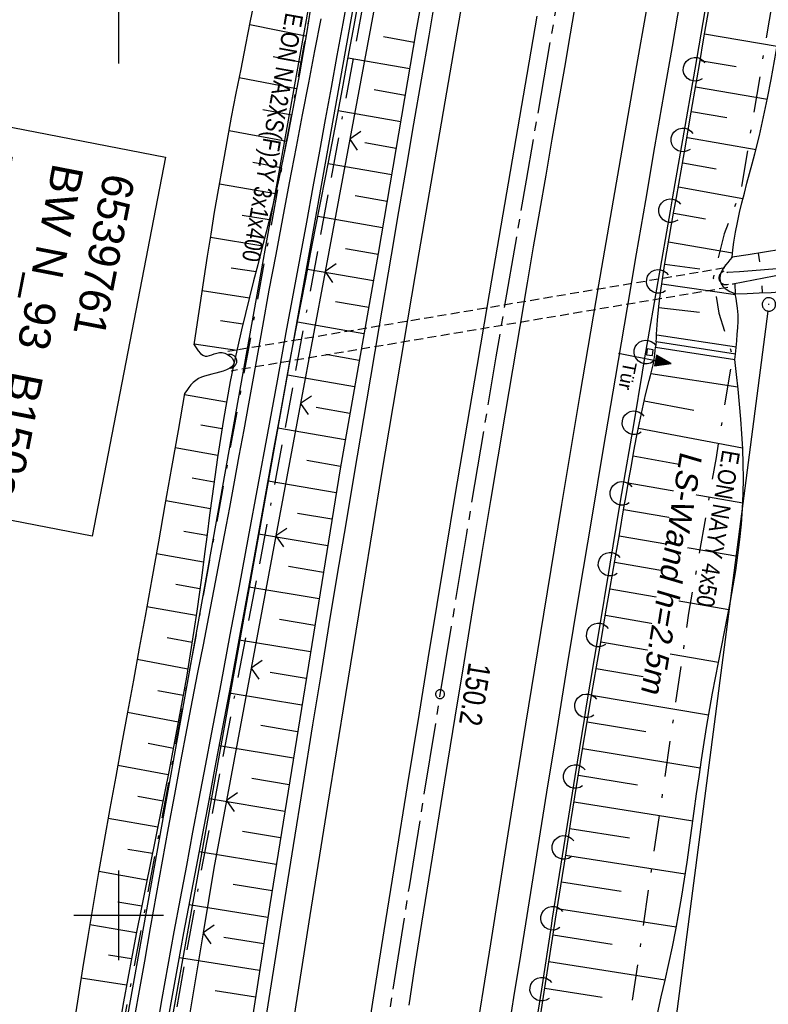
# Model space of a CAD drawing. Extents: x 511826 to 512284, y 474581 to 475544.
# Tile 10 of 29: x 511989 to 512072, y 474890 to 475000. Entities that reach past the tile are written whole.
import ezdxf
from ezdxf.enums import TextEntityAlignment as Align

# ---------------------------------------------------------------- set-up
doc = ezdxf.new("R2010")
doc.units = 0
doc.header["$LTSCALE"] = 10
doc.header["$MEASUREMENT"] = 0
for name, pattern in [('ACAD_ISO16W100', [73, 15, -6.5, 15, -6.5, 15, -7, 1, -7]), ('ACHSE', [5.5, 4, -0.5, 0.5, -0.5]), ('AUSGEZOGEN', [0]), ('LT00', [0]), ('LT08', [0.42, 0.2, -0.1, 0.02, -0.1]), ('LT17', [0.15, 0.1, -0.05])]:
    doc.linetypes.add(name, pattern=pattern)
doc.layers.get('0').update_dxf_attribs({"linetype": 'LT00'})
for name, color, linetype in [('-AX-020', 250, 'ACHSE'), ('-ST-20-1', 250, 'LT00'), ('BAB-KABEL', 220, 'ACAD_ISO16W100'), ('BW_TEXT', 20, 'AUSGEZOGEN'), ('DFK_AB_L', 21, 'LT00'), ('DFK_AB_P', 7, 'LT00'), ('DFK_KATASTER', 250, 'LT00'), ('LS-WAND_TEXT', 11, 'Continuous'), ('STROM_TEXT', 80, 'Continuous'), ('STROM_UNTER', 80, 'LT08'), ('TOR_TEXT', 11, 'Continuous'), ('V90_AFBR_BAB', 250, 'LT00'), ('V90_BOESCH', 250, 'LT00'), ('V90_BOSCHUNG', 250, 'LT00'), ('V90_BR_WID', 30, 'LT17'), ('V90_GRABEN', 250, 'LT00'), ('V90_LAERM', 11, 'LT00'), ('V90_LD_MARK', 250, 'LT00'), ('V90_PK_GR', 1, 'LT00'), ('V90_RASTER', 250, 'LT00'), ('V90_TOR', 10, 'LT00'), ('V90_TREPPE', 1, 'LT00'), ('V90_UK_DURCH', 182, 'LT00'), ('V90_ZAUN', 40, 'LT00')]:
    doc.layers.add(name, color=color, linetype=linetype)
doc.styles.add('Beschrift', font='ARIAL.TTF')
doc.styles.add('Versorgungsltg', font='ARIAL.TTF', dxfattribs={"width": 0.8, "height": 2})

# ---------------------------------------------------------------- blocks, each defined once
blk = doc.blocks.new('SYMB0003')
at = {"color": 0, "linetype": 'ByBlock'}
for p, q in [((-0.015712, 0), (0.010166, 0.012015)), ((0, -0.021257), (-0.015712, 0)), ((0.010166, 0.012015), (0, -0.021257))]:
    blk.add_line(p, q, dxfattribs=at)
for points in [[(-0.031395, 0.499013), (-0.093691, 0.491144), (-0.154509, 0.475528), (-0.21289, 0.452414), (-0.267913, 0.422164), (-0.318712, 0.385257), (-0.364484, 0.342274), (-0.404509, 0.293893), (-0.438154, 0.240877), (-0.464888, 0.184062), (-0.484292, 0.124345), (-0.496058, 0.062667), (-0.5, 0)], [(-0.5, 0), (-0.496058, -0.062667), (-0.484292, -0.124345), (-0.464888, -0.184062), (-0.438154, -0.240877), (-0.404509, -0.293893), (-0.364485, -0.342274), (-0.318712, -0.385257), (-0.267914, -0.422164), (-0.21289, -0.452414), (-0.154509, -0.475529), (-0.093691, -0.491144), (-0.031395, -0.499014), (0.031395, -0.499014)], [(0.5, 0), (0.496057, 0.062667), (0.484292, 0.124345), (0.464888, 0.184062), (0.438153, 0.240877), (0.404509, 0.293893), (0.364484, 0.342274), (0.318712, 0.385257), (0.267913, 0.422164), (0.21289, 0.452414), (0.154509, 0.475528), (0.093691, 0.491144), (0.031395, 0.499013), (-0.031395, 0.499013)], [(0.031395, -0.499014), (0.093691, -0.491144), (0.154509, -0.475529), (0.21289, -0.452414), (0.267914, -0.422164), (0.318712, -0.385257), (0.364485, -0.342274), (0.404509, -0.293893), (0.438154, -0.240877), (0.464889, -0.184062), (0.484292, -0.124345), (0.496058, -0.062667), (0.5, 0)]]:
    blk.add_lwpolyline(points, dxfattribs=at)
blk = doc.blocks.new('SYMB0002')
at = {"color": 0, "linetype": 'ByBlock'}
for points in [[(-0.031395, 0.499013), (-0.093691, 0.491144), (-0.154509, 0.475528), (-0.21289, 0.452414), (-0.267913, 0.422164), (-0.318712, 0.385257), (-0.364484, 0.342274), (-0.404509, 0.293893), (-0.438154, 0.240877), (-0.464888, 0.184062), (-0.484292, 0.124345), (-0.496058, 0.062667), (-0.5, 0)], [(-0.5, 0), (-0.496058, -0.062667), (-0.484292, -0.124345), (-0.464888, -0.184062), (-0.438154, -0.240877), (-0.404509, -0.293893), (-0.364485, -0.342274), (-0.318712, -0.385257), (-0.267914, -0.422164), (-0.21289, -0.452414), (-0.154509, -0.475529), (-0.093691, -0.491144), (-0.031395, -0.499014), (0.031395, -0.499014)], [(0.5, 0), (0.496057, 0.062667), (0.484292, 0.124345), (0.464888, 0.184062), (0.438153, 0.240877), (0.404509, 0.293893), (0.364484, 0.342274), (0.318712, 0.385257), (0.267913, 0.422164), (0.21289, 0.452414), (0.154509, 0.475528), (0.093691, 0.491144), (0.031395, 0.499013), (-0.031395, 0.499013)], [(0.031395, -0.499014), (0.093691, -0.491144), (0.154509, -0.475529), (0.21289, -0.452414), (0.267914, -0.422164), (0.318712, -0.385257), (0.364485, -0.342274), (0.404509, -0.293893), (0.438154, -0.240877), (0.464889, -0.184062), (0.484292, -0.124345), (0.496058, -0.062667), (0.5, 0)]]:
    blk.add_lwpolyline(points, dxfattribs=at)
blk = doc.blocks.new('SYMB0070')
at = {"color": 0, "linetype": 'ByBlock'}
for p, q in [((-0.5, 0), (0.2, 0)), ((0.5, 0), (0.2, 0.1)), ((0.2, 0.1), (0.2, 0)), ((0.468, 0), (0.21, 0.086)), ((0.21, 0.086), (0.21, -0.086)), ((0.21, -0.086), (0.468, 0)), ((0.22, -0.072), (0.437, 0)), ((0.23, -0.058), (0.405, 0)), ((0.24, -0.045), (0.374, 0)), ((0.342, 0), (0.25, 0.031)), ((0.25, 0.031), (0.25, -0.031)), ((0.25, -0.031), (0.342, 0)), ((0.26, -0.017), (0.31, 0)), ((0.27, -0.003), (0.279, 0))]:
    blk.add_line(p, q, dxfattribs=at)
for points in [[(0.2, 0), (0.2, -0.1), (0.5, 0)], [(0.437, 0), (0.22, 0.072), (0.22, -0.072)], [(0.405, 0), (0.23, 0.058), (0.23, -0.058)], [(0.374, 0), (0.24, 0.045), (0.24, -0.045)], [(0.31, 0), (0.26, 0.017), (0.26, -0.017)], [(0.279, 0), (0.27, 0.003), (0.27, -0.003)]]:
    blk.add_lwpolyline(points, dxfattribs=at)
blk = doc.blocks.new('SYMB0011')
at = {"color": 0, "linetype": 'ByBlock'}
for p, q in [((0.5, 0), (-0.5, 0)), ((0, 0.5), (0, -0.5))]:
    blk.add_line(p, q, dxfattribs=at)
blk = doc.blocks.new('SYMB1107')
at = {"color": 0, "linetype": 'ByBlock'}
for points in [[(-0.2, 0), (-0.196157, 0.039018), (-0.184776, 0.076537), (-0.166294, 0.111114), (-0.141421, 0.141421), (-0.111114, 0.166294), (-0.076537, 0.184776), (-0.039018, 0.196157), (0, 0.2)], [(0, 0.2), (0.039018, 0.196157), (0.076537, 0.184776), (0.111114, 0.166294), (0.141421, 0.141421), (0.166294, 0.111114), (0.184776, 0.076537), (0.196157, 0.039018), (0.2, 0)]]:
    blk.add_lwpolyline(points, dxfattribs=at)
blk = doc.blocks.new('SYMB0024')
at = {"color": 0, "linetype": 'ByBlock'}
for p, q in [((-0.5, 0.5), (0, 0)), ((0, 0), (0.5, 0.5))]:
    blk.add_line(p, q, dxfattribs=at)
blk = doc.blocks.new('SYMB7122')
at = {"color": 0, "linetype": 'ByBlock'}
for points in [[(-0.109975, -0.002365), (-0.106745, 0.026562), (-0.096041, 0.053629), (-0.078613, 0.076941), (-0.055681, 0.094866), (-0.028851, 0.106149), (0, 0.11)], [(0, 0.11), (0.028851, 0.106149), (0.055681, 0.094866), (0.078613, 0.076941), (0.096041, 0.053629), (0.106745, 0.026562), (0.109975, -0.002365)], [(-0.075234, -0.080249), (-0.093647, -0.057708), (-0.105504, -0.031126), (-0.109975, -0.002365)], [(0.109975, -0.002365), (0.105504, -0.031126), (0.093647, -0.057708), (0.075234, -0.080249)]]:
    blk.add_lwpolyline(points, dxfattribs=at)

msp = doc.modelspace()

# ---------------------------------------------------------------- linework, layer by layer
at = {"layer": '-AX-020', "ltscale": 0.2, "flags": 128}
msp.add_lwpolyline([(512165.72, 475511.83), (512160.62, 475493.79), (512155.26, 475474.55), (512149.97, 475455.29), (512148.09, 475448.36), (512142.91, 475429.07), (512137.8, 475409.77), (512132.78, 475390.44), (512127.83, 475371.09), (512122.96, 475351.72), (512118.16, 475332.33), (512113.45, 475312.92), (512108.81, 475293.5), (512104.25, 475274.06), (512099.76, 475254.59), (512095.36, 475235.11), (512091.03, 475215.62), (512086.78, 475196.1), (512082.61, 475176.57), (512078.52, 475157.02), (512074.51, 475137.46), (512070.57, 475117.88), (512066.72, 475098.28), (512063.24, 475080.25), (512059.53, 475060.62), (512055.9, 475040.98), (512052.34, 475021.33), (512048.86, 475001.67), (512045.44, 474981.99), (512042.08, 474962.3), (512038.79, 474942.6), (512035.56, 474922.89), (512032.39, 474903.18), (512029.27, 474883.45), (512026.2, 474863.71), (512023.18, 474843.97), (512020.21, 474824.22), (512017.28, 474804.47), (512014.39, 474784.7), (512011.54, 474764.94), (512008.73, 474745.16), (512005.95, 474725.39), (512003.2, 474705.61), (512000.47, 474685.82), (511997.78, 474666.03), (511995.1, 474646.24), (511992.44, 474626.45), (511989.8, 474606.65), (511989.42, 474603.79)], dxfattribs=at)
at = {"layer": 'BAB-KABEL', "ltscale": 0.03, "flags": 128}
msp.add_lwpolyline([(512145.66, 475515.73), (512137.73, 475496.07), (512130.63, 475467.92), (512119.03, 475418.91), (512105.58, 475370.55), (512100.73, 475351.1), (512084.18, 475320.51), (512082.62, 475318.67), (512071.99, 475296.24), (512062.06, 475264.37), (512059.32, 475232.9), (512061.87, 475193.18), (512054.82, 475143.1), (512045.69, 475099.99), (512036.29, 475050.9), (512027.27, 475001.72), (512018.22, 474952.55), (512008.9, 474903.42), (512000.14, 474854.23), (511992.36, 474804.85), (511985.27, 474755.37), (511977.39, 474700.85), (511969.41, 474646.42), (511966.53, 474615.2), (511971.28, 474607.31)], dxfattribs=at)
at = {"layer": 'BW_TEXT'}
msp.add_lwpolyline([(512005.23, 474984.57), (511997.02, 474942.29), (511958.89, 474949.7), (511967.1, 474991.97)], close=True, dxfattribs=at)
at = {"layer": 'DFK_AB_L'}
msp.add_line((511995.74, 474831.52), (512028.07, 475011.78), dxfattribs=at)
at = {"layer": 'DFK_KATASTER'}
msp.add_line((511990.87, 474832.28), (512023.23, 475012.6), dxfattribs=at)
at = {"layer": 'STROM_UNTER', "ltscale": 2, "flags": 128}
for points in [[(512137.25, 475517.36), (512131.72, 475500.22), (512119.51, 475452.41), (512108.25, 475409.73), (512106.83, 475395.45), (512107.81, 475394.61), (512150.79, 475384.78), (512144.82, 475356.69), (512142.98, 475347.86), (512139.3, 475325.78), (512132.85, 475293.33), (512126.78, 475265.84), (512120.33, 475235.67), (512113.67, 475209.54), (512106.12, 475164.84), (512104.35, 475154.73), (512105.12, 475150.59), (512104.35, 475148.67), (512102.89, 475146.6), (512101.04, 475141.64), (512098.2, 475130.82), (512095.2, 475118.64), (512090.74, 475098.49), (512085.71, 475073.5), (512081.4, 475052.23), (512080.33, 475046.86), (512078.64, 475037.95), (512074.32, 475010.39), (512069.41, 474980.91), (512067.56, 474975.99), (512066.33, 474971.08), (512066.95, 474967.17), (512068.48, 474962.41), (512066.64, 474951.05), (512063.57, 474933.7), (512052.45, 474857.21), (512052.45, 474849.64), (512058.51, 474848.35), (512061.34, 474851.67), (512064.37, 474849.89), (512063.63, 474848.37), (512063.05, 474848.73)], [(512106.83, 475395.45), (512100.58, 475370.65), (512096.59, 475359.47), (512083.84, 475334.33), (512065.07, 475297.36), (512056.81, 475270.55), (512053.26, 475243.94), (512053.98, 475218.37), (512054.85, 475186.75), (512052.45, 475168.78), (512050.17, 475152.95), (512034.95, 475075.22), (512023.85, 475014.47), (512009.04, 474933.58), (511995.08, 474858.82), (511990.72, 474830.75), (511982.93, 474777.15), (511977.71, 474741.75), (511964.51, 474649.99), (511961.19, 474618.19), (511958.97, 474609.71), (511958.96, 474609.7)]]:
    msp.add_lwpolyline(points, dxfattribs=at)
at = {"layer": 'V90_AFBR_BAB'}
for points in [[(512004.2, 474887.04), (512004.85, 474890.75), (512005.52, 474894.46), (512006.19, 474898.17), (512006.88, 474901.88), (512007.58, 474905.59), (512008.28, 474909.29), (512008.98, 474912.99), (512009.69, 474916.7), (512010.39, 474920.4), (512011.42, 474925.84), (512012.44, 474931.28), (512013.46, 474936.73), (512014.47, 474942.17), (512015.55, 474947.98), (512016.62, 474953.79), (512017.7, 474959.6), (512018.77, 474965.41), (512019.51, 474969.37), (512020.24, 474973.34), (512020.97, 474977.3), (512021.7, 474981.26), (512022.43, 474985.22), (512023.08, 474988.77), (512023.73, 474992.33), (512024.37, 474995.89), (512025.02, 474999.45), (512025.68, 475003)], [(512062.65, 475002.17), (512061.73, 474996.91), (512060.82, 474991.65), (512059.79, 474985.69), (512058.76, 474979.73), (512057.74, 474973.76), (512056.72, 474967.8), (512055.38, 474959.93), (512054.05, 474952.06), (512052.73, 474944.19), (512051.38, 474936.06), (512050.04, 474927.93), (512048.71, 474919.8), (512047.73, 474913.75), (512046.76, 474907.69), (512045.78, 474901.64), (512044.81, 474895.59), (512044.06, 474890.84), (512043.3, 474886.09)], [(512016.41, 474888.41), (512017.4, 474894.73), (512018.41, 474901.06), (512019.48, 474907.79), (512020.56, 474914.51), (512021.65, 474921.24), (512022.57, 474926.85), (512023.49, 474932.45), (512024.42, 474938.06), (512025.36, 474943.66), (512026.3, 474949.27), (512027.67, 474957.39), (512029.04, 474965.51), (512030.42, 474973.62), (512031.26, 474978.51), (512032.1, 474983.4), (512032.94, 474988.29), (512033.78, 474993.18), (512034.63, 474998.08), (512035.32, 475002.14)], [(512032.39, 474890), (512033.01, 474894), (512033.64, 474897.99), (512034.41, 474902.82), (512035.18, 474907.65), (512035.96, 474912.47), (512036.75, 474917.3), (512037.54, 474922.12), (512038.53, 474928.17), (512039.52, 474934.21), (512040.52, 474940.25), (512041.53, 474946.29), (512042.33, 474951.14), (512043.14, 474956), (512043.95, 474960.84), (512044.77, 474965.69), (512045.59, 474970.54), (512046.28, 474974.55), (512046.97, 474978.55), (512047.67, 474982.56), (512048.36, 474986.56), (512049.06, 474990.57), (512049.76, 474994.57), (512050.4, 474998.29), (512051.04, 475002)], [(512022.53, 474999.97), (512021.85, 474996.4), (512021.16, 474992.83), (512020.48, 474989.26), (512019.79, 474985.7), (512019.03, 474981.7), (512018.27, 474977.71), (512017.51, 474973.71), (512016.76, 474969.72), (512016.03, 474965.72), (512015.5, 474962.83), (512014.98, 474959.93), (512014.46, 474957.04), (512013.94, 474954.15), (512013.41, 474951.26), (512012.89, 474948.37), (512012.35, 474945.48), (512011.81, 474942.59), (512011.22, 474939.49), (512010.62, 474936.39), (512010.02, 474933.29), (512009.41, 474930.19), (512008.8, 474927.09), (512008.2, 474923.99), (512007.6, 474920.89), (512006.9, 474917.18), (512006.21, 474913.48), (512005.53, 474909.77), (512004.85, 474906.06), (512004.19, 474902.35), (512003.52, 474898.64), (512002.86, 474894.92), (512002.2, 474891.21), (512001.54, 474887.5)], [(512046.65, 475000.29), (512045.75, 474995.07), (512044.71, 474989.01), (512043.67, 474982.96), (512042.63, 474976.9), (512041.6, 474970.84), (512040.77, 474966.04), (512039.95, 474961.23), (512039.14, 474956.43), (512038.32, 474951.62), (512037.51, 474946.82), (512036.5, 474940.75), (512035.49, 474934.69), (512034.5, 474928.62), (512033.5, 474922.56), (512032.19, 474914.46), (512030.88, 474906.37), (512029.59, 474898.27), (512028.32, 474890.32), (512027.07, 474882.37)]]:
    msp.add_lwpolyline(points, dxfattribs=at)
at = {"layer": 'V90_BOESCH'}
for points in [[(512041.83, 475046.48), (512033.2, 474998.74), (512028.95, 474973.81), (512024.7, 474949.8), (512016.84, 474901.17), (512012.99, 474876.18)], [(512005.25, 474886.96), (512005.92, 474890.66), (512006.59, 474894.36), (512007.28, 474898.05), (512007.97, 474901.74), (512008.66, 474905.43), (512009.37, 474909.13), (512010.07, 474912.82), (512010.77, 474916.51), (512011.47, 474920.2), (512012.5, 474925.66), (512013.52, 474931.13), (512014.52, 474936.59), (512015.52, 474942.06), (512016.12, 474945.38), (512016.72, 474948.7), (512017.32, 474952.01), (512017.92, 474955.33), (512018.52, 474958.65), (512019.14, 474961.96), (512019.76, 474965.27), (512020.31, 474968.11), (512020.86, 474970.95), (512021.41, 474973.79), (512021.97, 474976.63), (512022.52, 474979.46), (512023.08, 474982.3), (512023.62, 474985.14), (512024.29, 474988.66), (512024.95, 474992.18), (512025.6, 474995.71), (512026.25, 474999.23), (512026.89, 475002.75)], [(512008.42, 474963.64), (512008.79, 474966.11), (512009.16, 474968.58), (512009.53, 474971.05), (512009.91, 474973.51), (512010.3, 474975.98), (512010.7, 474978.44), (512011.12, 474980.9), (512011.6, 474983.6), (512012.09, 474986.3), (512012.59, 474989), (512013.11, 474991.69), (512013.64, 474994.38), (512014.17, 474997.07), (512014.7, 474999.76), (512015.24, 475002.45)], [(512068.42, 474973.39), (512068.52, 474974.23), (512068.63, 474975.07), (512068.81, 474976.18), (512069.02, 474977.28), (512069.26, 474978.37), (512069.52, 474979.47), (512069.8, 474980.56), (512070.09, 474981.64), (512070.38, 474982.73), (512070.67, 474983.82), (512070.96, 474984.91), (512071.47, 474986.97), (512071.95, 474989.04), (512072.39, 474991.12), (512072.8, 474993.21), (512073.18, 474995.3), (512073.54, 474997.39), (512073.88, 474999.49), (512074.16, 475001.27)], [(512021.36, 475000.93), (512020.97, 474998.57), (512020.56, 474996.22), (512020.15, 474993.86), (512019.73, 474991.51), (512019.29, 474989.17), (512018.84, 474986.82), (512018.36, 474984.48), (512017.86, 474982.15), (512017.33, 474979.82), (512016.89, 474978), (512016.44, 474976.18), (512015.98, 474974.37), (512015.52, 474972.56), (512015.05, 474970.75), (512014.59, 474968.94), (512014.13, 474967.12), (512013.69, 474965.3), (512013.27, 474963.49), (512012.87, 474961.66), (512012.44, 474959.55), (512012.05, 474957.43), (512011.68, 474955.31), (512011.34, 474953.18), (512011.02, 474951.05), (512010.71, 474948.91), (512010.42, 474946.77), (512010.13, 474944.63), (512009.85, 474942.49), (512009.58, 474940.34), (512009.29, 474938.2), (512009.01, 474936.06), (512008.71, 474933.92), (512008.39, 474931.78), (512007.98, 474929.18), (512007.55, 474926.57), (512007.09, 474923.98), (512006.61, 474921.38), (512006.12, 474918.79), (512005.62, 474916.2), (512005.1, 474913.62), (512004.58, 474911.03), (512004.06, 474908.45), (512003.53, 474905.87), (512003.01, 474903.29), (512002.49, 474900.71), (512001.98, 474898.13), (512001.48, 474895.56), (512001, 474892.98), (512000.53, 474890.37), (512000.07, 474887.76)], [(512059.96, 474963.96), (512059.98, 474964.4), (512060.01, 474964.83), (512060.12, 474966.37), (512060.27, 474967.9), (512060.45, 474969.43), (512060.66, 474970.95), (512060.89, 474972.47), (512061.14, 474973.99), (512061.4, 474975.51), (512061.66, 474977.03), (512061.94, 474978.55), (512062.21, 474980.06), (512062.74, 474983.03), (512063.26, 474985.99), (512063.77, 474988.96), (512064.28, 474991.92), (512064.78, 474994.89), (512065.29, 474997.85), (512065.79, 475000.81)], [(512068.82, 474962.6), (512068.88, 474963.35), (512068.95, 474964.08), (512069.01, 474964.81), (512069.07, 474965.53), (512069.1, 474966.26), (512069.09, 474966.99), (512069.04, 474967.71), (512068.97, 474968.25), (512068.88, 474968.79), (512068.77, 474969.33)], [(512008.42, 474963.64), (512008.64, 474963.29), (512008.87, 474962.96), (512009.11, 474962.68), (512009.37, 474962.47), (512009.65, 474962.37), (512009.88, 474962.37), (512010.13, 474962.43), (512010.39, 474962.52), (512010.66, 474962.62), (512010.94, 474962.71), (512011.23, 474962.76), (512011.53, 474962.76), (512011.85, 474962.69), (512012.15, 474962.54), (512012.43, 474962.35), (512012.65, 474962.13), (512012.81, 474961.89), (512012.87, 474961.66), (512012.82, 474961.42), (512012.65, 474961.2), (512012.38, 474961.02), (512012.04, 474960.85), (512011.65, 474960.71), (512011.24, 474960.59), (512010.83, 474960.48), (512010.37, 474960.37), (512009.96, 474960.26), (512009.57, 474960.15), (512009.22, 474960.02), (512008.89, 474959.87), (512008.59, 474959.67), (512008.32, 474959.44), (512008.06, 474959.17), (512007.82, 474958.87), (512007.58, 474958.55), (512007.35, 474958.22)], [(512046.95, 474888.08), (512047.54, 474891.92), (512048.14, 474895.75), (512048.74, 474899.59), (512049.32, 474903.29), (512049.9, 474907), (512050.48, 474910.7), (512051.07, 474914.4), (512051.68, 474918.1), (512052.29, 474921.8), (512052.79, 474924.75), (512053.3, 474927.71), (512053.81, 474930.66), (512054.32, 474933.62), (512054.84, 474936.57), (512055.36, 474939.53), (512055.87, 474942.48), (512056.37, 474945.44), (512056.64, 474947.02), (512056.91, 474948.61), (512057.19, 474950.19), (512057.48, 474951.77), (512057.77, 474953.35), (512058.09, 474954.93), (512058.42, 474956.5), (512058.78, 474958.07), (512059.17, 474959.64), (512059.32, 474960.22), (512059.47, 474960.81), (512059.61, 474961.4), (512059.72, 474961.99), (512059.81, 474962.59), (512059.85, 474962.98), (512059.89, 474963.36)], [(512060.09, 474889.05), (512060.53, 474890.92), (512060.96, 474892.78), (512061.38, 474894.65), (512061.77, 474896.52), (512062.14, 474898.39), (512062.49, 474900.27), (512062.81, 474902.16), (512063.11, 474904.06), (512063.4, 474905.95), (512063.67, 474907.85), (512063.94, 474909.75), (512064.2, 474911.65), (512064.47, 474913.56), (512064.74, 474915.46), (512065.01, 474917.36), (512065.3, 474919.27), (512065.61, 474921.17), (512065.93, 474923.07), (512066.25, 474924.79), (512066.58, 474926.5), (512066.91, 474928.21), (512067.26, 474929.92), (512067.6, 474931.63), (512067.93, 474933.34), (512068.25, 474935.06), (512068.55, 474936.77), (512068.83, 474938.48), (512069.08, 474940.19), (512069.29, 474941.91), (512069.47, 474943.63), (512069.6, 474945.35), (512069.68, 474947.07), (512069.7, 474948.72), (512069.68, 474950.37), (512069.62, 474952.03), (512069.53, 474953.69), (512069.4, 474955.35), (512069.25, 474957.01), (512069.09, 474958.67), (512068.92, 474960.33), (512068.73, 474961.99)], [(512007.35, 474958.22), (512006.63, 474954.08), (512005.9, 474949.94), (512005.16, 474945.8), (512004.43, 474941.66), (512003.69, 474937.52), (512002.94, 474933.38), (512002.28, 474929.8), (512001.63, 474926.23), (512000.97, 474922.66), (512000.31, 474919.08), (511999.66, 474915.51), (511999.01, 474911.94), (511998.37, 474908.36), (511997.75, 474904.79), (511997.13, 474901.21), (511996.54, 474897.64), (511995.96, 474894.06), (511995.54, 474891.41), (511995.13, 474888.76)]]:
    msp.add_lwpolyline(points, dxfattribs=at)
at = {"layer": 'V90_BOSCHUNG'}
for p, q in [((512014.62, 474999.34), (512020.89, 474998.1)), ((512032.97, 474997.35), (512029.55, 474997.96)), ((512065.36, 474998.31), (512073.46, 474996.93)), ((512017.21, 474995.77), (512020.38, 474995.15)), ((512032.46, 474994.41), (512025.58, 474995.61)), ((512064.86, 474995.35), (512068.9, 474994.66)), ((512013.45, 474993.44), (512019.85, 474992.2)), ((512064.36, 474992.4), (512072.37, 474991.03)), ((512031.96, 474991.45), (512028.5, 474992.06)), ((512016.09, 474989.87), (512019.31, 474989.26)), ((512031.46, 474988.49), (512024.49, 474989.71)), ((512063.9, 474989.64), (512067.84, 474988.97)), ((512012.32, 474987.53), (512018.74, 474986.33)), ((512030.95, 474985.53), (512027.44, 474986.15)), ((512063.44, 474986.74), (512071.12, 474985.41)), ((512014.95, 474983.98), (512018.13, 474983.41)), ((512030.45, 474982.58), (512023.37, 474983.82)), ((512062.95, 474983.91), (512066.65, 474983.25)), ((512011.24, 474981.59), (512017.48, 474980.49)), ((512029.94, 474979.62), (512026.37, 474980.25)), ((512062.45, 474981.26), (512069.63, 474979.96)), ((512013.76, 474978.1), (512016.79, 474977.59)), ((512061.92, 474978.32), (512065.46, 474977.69)), ((512029.44, 474976.66), (512022.22, 474977.93)), ((512010.25, 474975.64), (512016.06, 474974.68)), ((512061.32, 474975.1), (512068.49, 474973.88)), ((512028.93, 474973.71), (512025.29, 474974.34)), ((512071.33, 474973.85), (512071.47, 474972.9)), ((512060.93, 474972.62), (512064.82, 474972.09)), ((512012.55, 474972.22), (512015.32, 474971.79)), ((512028.41, 474970.75), (512021.07, 474972.04)), ((512060.61, 474970.43), (512068.82, 474969.26)), ((512068.82, 474969.33), (512068.78, 474970.45)), ((512009.32, 474969.68), (512014.57, 474968.88)), ((512071.82, 474969.44), (512071.78, 474970.22)), ((512027.89, 474967.8), (512024.19, 474968.44)), ((512060.26, 474967.81), (512064.8, 474967.26)), ((512011.36, 474966.33), (512013.85, 474965.96)), ((512027.36, 474964.84), (512019.93, 474966.15)), ((512008.43, 474963.74), (512013.17, 474963.03)), ((512060.05, 474964.73), (512068.94, 474963.4)), ((512026.84, 474961.89), (512023.1, 474962.54)), ((512059.38, 474960.45), (512069.06, 474958.93)), ((512026.32, 474958.94), (512018.82, 474960.25)), ((512007.33, 474958.08), (512012.02, 474957.26)), ((512058.62, 474957.39), (512064.18, 474956.36)), ((512025.79, 474955.98), (512022.04, 474956.64)), ((512009.16, 474954.71), (512011.52, 474954.3)), ((512025.27, 474953.03), (512017.74, 474954.35)), ((512057.97, 474954.32), (512069.59, 474952.15)), ((512006.29, 474952.17), (512011.06, 474951.33)), ((512024.75, 474950.08), (512020.98, 474950.73)), ((512057.38, 474951.27), (512063.54, 474950.13)), ((512008.2, 474948.79), (512010.63, 474948.36)), ((512024.27, 474947.14), (512016.67, 474948.42)), ((512056.85, 474948.25), (512069.64, 474946.03)), ((512005.25, 474946.26), (512010.23, 474945.39)), ((512056.35, 474945.28), (512062.88, 474944.16)), ((512023.79, 474944.19), (512019.96, 474944.82)), ((512007.28, 474942.86), (512009.84, 474942.41)), ((512023.31, 474941.22), (512015.6, 474942.5)), ((512055.84, 474942.32), (512069.06, 474940.05)), ((512004.2, 474940.36), (512009.46, 474939.43)), ((512022.83, 474938.26), (512018.95, 474938.91)), ((512055.33, 474939.38), (512061.97, 474938.23)), ((512006.36, 474936.93), (512009.06, 474936.46)), ((512022.36, 474935.3), (512014.52, 474936.6)), ((512054.81, 474936.43), (512068.07, 474934.12)), ((512003.13, 474934.46), (512008.64, 474933.47)), ((512021.88, 474932.34), (512017.93, 474932.99)), ((512054.3, 474933.47), (512060.9, 474932.32)), ((512005.39, 474931.01), (512008.19, 474930.49)), ((512021.4, 474929.38), (512013.44, 474930.7)), ((512053.78, 474930.51), (512066.92, 474928.23)), ((512002.06, 474928.58), (512007.71, 474927.52)), ((512053.27, 474927.55), (512059.81, 474926.42)), ((512020.92, 474926.42), (512016.9, 474927.08)), ((512004.36, 474925.1), (512007.2, 474924.56)), ((512020.44, 474923.45), (512012.33, 474924.8)), ((512052.76, 474924.58), (512065.81, 474922.36)), ((512000.97, 474922.68), (512006.66, 474921.61)), ((512019.96, 474920.49), (512015.87, 474921.17)), ((512052.26, 474921.61), (512058.79, 474920.51)), ((512003.27, 474919.2), (512006.1, 474918.67)), ((512019.49, 474917.53), (512011.22, 474918.9)), ((512051.76, 474918.63), (512064.88, 474916.46)), ((511999.89, 474916.77), (512005.53, 474915.73)), ((512051.28, 474915.66), (512057.87, 474914.58)), ((512019.01, 474914.57), (512014.84, 474915.26)), ((512002.14, 474913.3), (512004.94, 474912.8)), ((512018.53, 474911.61), (512010.1, 474913)), ((512050.8, 474912.67), (512064.05, 474910.55)), ((511998.82, 474910.84), (512004.35, 474909.87)), ((512018.05, 474908.65), (512013.8, 474909.35)), ((512050.32, 474909.7), (512056.98, 474908.65)), ((512001.02, 474907.41), (512003.75, 474906.93)), ((512017.57, 474905.68), (512008.98, 474907.11)), ((512049.85, 474906.72), (512063.2, 474904.64)), ((511997.77, 474904.93), (512003.15, 474903.99)), ((512017.1, 474902.73), (512012.76, 474903.44)), ((512049.39, 474903.76), (512056.06, 474902.72)), ((511999.91, 474901.51), (512002.56, 474901.06)), ((512016.63, 474899.78), (512007.86, 474901.19)), ((512048.93, 474900.79), (512062.2, 474898.72)), ((511996.76, 474899), (512001.98, 474898.12)), ((512016.17, 474896.83), (512011.74, 474897.53)), ((512048.46, 474897.83), (512055.04, 474896.8)), ((511998.84, 474895.61), (512001.41, 474895.2)), ((512015.72, 474893.87), (512006.76, 474895.27)), ((512048, 474894.86), (512060.98, 474892.84)), ((511995.8, 474893.05), (512000.87, 474892.25)), ((512015.26, 474890.9), (512010.74, 474891.61)), ((512047.54, 474891.9), (512053.92, 474890.91))]:
    msp.add_line(p, q, dxfattribs=at)
at = {"layer": 'V90_BR_WID'}
for p, q in [((512067.61, 474972.2), (512012.17, 474962.88)), ((512067.97, 474970.03), (512012.53, 474960.71))]:
    msp.add_line(p, q, dxfattribs=at)
at = {"layer": 'V90_GRABEN'}
for points in [[(512086.18, 474976.62), (512084.45, 474976.26), (512082.72, 474975.9), (512080.98, 474975.55), (512079.25, 474975.22), (512077.51, 474974.89), (512075.69, 474974.57), (512073.88, 474974.26), (512072.06, 474973.96), (512070.24, 474973.68), (512068.42, 474973.39)], [(512086.46, 474974.67), (512085.19, 474974.34), (512083.92, 474974.02), (512082.65, 474973.71), (512081.38, 474973.41), (512080.1, 474973.13), (512078.82, 474972.87), (512077.54, 474972.65), (512076.17, 474972.44), (512074.8, 474972.26), (512073.42, 474972.12), (512072.04, 474971.99), (512070.66, 474971.88), (512069.27, 474971.78), (512067.89, 474971.69)], [(512086.6, 474973.96), (512084.38, 474973.51), (512082.16, 474973.06), (512079.94, 474972.61), (512077.72, 474972.17), (512075.42, 474971.72), (512073.12, 474971.28), (512070.82, 474970.84), (512068.52, 474970.4)], [(512068.42, 474973.39), (512068.18, 474973.1), (512067.94, 474972.81), (512067.7, 474972.51), (512067.51, 474972.24), (512067.33, 474971.96), (512067.19, 474971.67), (512067.09, 474971.37), (512067.06, 474971.06), (512067.11, 474970.74), (512067.22, 474970.44), (512067.39, 474970.17), (512067.61, 474969.94), (512067.87, 474969.75), (512068.16, 474969.59), (512068.46, 474969.46), (512068.77, 474969.33)], [(512068.77, 474969.33), (512070.11, 474969.37), (512071.45, 474969.42), (512072.78, 474969.48), (512074.12, 474969.56), (512075.45, 474969.66), (512076.78, 474969.79), (512078.1, 474969.95), (512079.38, 474970.15), (512080.66, 474970.38), (512081.93, 474970.63), (512083.2, 474970.91), (512084.47, 474971.2), (512085.73, 474971.51), (512087, 474971.82)]]:
    msp.add_lwpolyline(points, dxfattribs=at)
at = {"layer": 'V90_LAERM'}
for p, q in [((512062.94, 474986.48), (512064.3, 474994.36)), ((512060.2, 474970.71), (512061.57, 474978.59)), ((512058.82, 474962.83), (512060.2, 474970.71)), ((512056.14, 474947.06), (512057.49, 474954.94)), ((512053.51, 474931.28), (512054.82, 474939.17)), ((512052.2, 474923.38), (512053.51, 474931.28)), ((512049.67, 474907.59), (512050.93, 474915.49)), ((512048.41, 474899.69), (512049.67, 474907.59)), ((512045.98, 474883.87), (512047.19, 474891.78))]:
    msp.add_line(p, q, dxfattribs=at)
for points in [[(512064.3, 474994.36), (512065.44, 475000.89), (512065.68, 475002.24)], [(512061.57, 474978.59), (512061.83, 474980.12), (512062.94, 474986.48)], [(512057.49, 474954.94), (512058.45, 474960.6), (512058.52, 474961.06), (512058.82, 474962.83)], [(512054.82, 474939.17), (512055.84, 474945.29), (512056.14, 474947.06)], [(512050.93, 474915.49), (512051.95, 474921.88), (512052.2, 474923.38)], [(512047.19, 474891.78), (512048.27, 474898.84), (512048.41, 474899.69)]]:
    msp.add_lwpolyline(points, dxfattribs=at)
at = {"layer": 'V90_LD_MARK'}
for points in [[(512106.04, 475236.58), (512101.76, 475217.35), (512097.55, 475198.11), (512093.42, 475178.85), (512089.35, 475159.58), (512085.37, 475140.29), (512081.45, 475120.98), (512077.61, 475101.67), (512073.85, 475082.33), (512070.16, 475062.99), (512066.54, 475043.63), (512064.31, 475031.42), (512062.1, 475019.21), (512059.91, 475006.99), (512057.76, 474994.77), (512055.64, 474982.55), (512053.54, 474970.31), (512051.46, 474958.08), (512049.41, 474945.84), (512047.39, 474933.6), (512045.39, 474921.35), (512043.41, 474909.1), (512041.46, 474896.85), (512039.52, 474884.59)], [(512019.41, 474887.65), (512021.36, 474899.98), (512023.33, 474912.31), (512025.32, 474924.64), (512027.33, 474936.96), (512029.36, 474949.28), (512031.42, 474961.59), (512033.51, 474973.9), (512035.62, 474986.2), (512037.76, 474998.51), (512039.92, 475010.8), (512042.11, 475023.09), (512044.33, 475035.38), (512046.58, 475047.66), (512048.86, 475059.94), (512051.16, 475072.21), (512054.94, 475091.92), (512058.79, 475111.61), (512062.72, 475131.29), (512066.73, 475150.95), (512070.82, 475170.6), (512074.99, 475190.24), (512079.23, 475209.85), (512083.55, 475229.45)]]:
    msp.add_lwpolyline(points, dxfattribs=at)
at = {"layer": 'V90_RASTER'}
for p, q in [((512000, 474995), (512000, 475005)), ((512000, 474895), (512000, 474905)), ((512005, 474900), (511995, 474900))]:
    msp.add_line(p, q, dxfattribs=at)
at = {"layer": 'V90_TREPPE'}
for points in [[(512068.82, 474962.6), (512059.96, 474963.96), (512059.89, 474963.36), (512068.73, 474961.99), (512068.82, 474962.6)], [(512059.63, 474963.09), (512058.97, 474963.19), (512058.87, 474962.51), (512059.55, 474962.45), (512059.63, 474963.09)]]:
    msp.add_lwpolyline(points, dxfattribs=at)
at = {"layer": 'V90_ZAUN'}
for p, q in [((512028.52, 475001.31), (512025.77, 474986.56)), ((512025.77, 474986.56), (512023.02, 474971.82)), ((512023.02, 474971.82), (512020.28, 474957.07)), ((512020.28, 474957.07), (512017.53, 474942.32)), ((512017.53, 474942.32), (512014.78, 474927.58)), ((512014.78, 474927.58), (512012.03, 474912.83)), ((512009.42, 474898.06), (512006.94, 474883.27))]:
    msp.add_line(p, q, dxfattribs=at)
msp.add_lwpolyline([(512012.03, 474912.83), (512010.62, 474905.26), (512009.42, 474898.06)], dxfattribs=at)

# ---------------------------------------------------------------- block references
at = {"layer": '-ST-20-1', "rotation": 258.929999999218}
msp.add_blockref('SYMB0002', (512035.85, 474924.68), dxfattribs=at)
at = {"layer": 'DFK_AB_P', "xscale": 1.499999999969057, "yscale": 1.5, "zscale": 1.5, "rotation": 251.2881100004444}
msp.add_blockref('SYMB0003', (512072.54, 474968.14), dxfattribs=at)
at = {"layer": 'V90_LAERM', "yscale": 12.00000000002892, "zscale": 12}
for p, xscale, rotation in [((512064.3, 474994.36), 12.00000000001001, 80.15707421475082), ((512062.94, 474986.48), 12.00000000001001, 80.15707421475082), ((512061.57, 474978.59), 11.99999999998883, 80.12563421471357), ((512060.2, 474970.71), 11.99999999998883, 80.12563421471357), ((512058.82, 474962.83), 11.99999999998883, 80.12563421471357), ((512057.49, 474954.94), 12.00000000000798, 80.31799421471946), ((512056.14, 474947.06), 12.00000000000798, 80.31799421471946), ((512054.82, 474939.17), 12.00000000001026, 80.56987421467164), ((512053.51, 474931.28), 12.00000000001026, 80.56987421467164), ((512052.2, 474923.38), 12.00000000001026, 80.56987421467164), ((512050.93, 474915.49), 11.99999999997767, 80.92673421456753), ((512049.67, 474907.59), 11.99999999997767, 80.92673421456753), ((512048.41, 474899.69), 11.99999999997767, 80.92673421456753), ((512047.19, 474891.78), 12.00000000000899, 81.30116421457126)]:
    msp.add_blockref('SYMB7122', p, dxfattribs=dict(at, xscale=xscale, rotation=rotation))
at = {"layer": 'V90_PK_GR', "xscale": 0.1000000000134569, "yscale": 0.1000000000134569, "zscale": 0.1, "rotation": 259.0065042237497}
for p in [(512067.7, 474972.51), (512068.42, 474973.39), (512067.89, 474971.69), (512067.06, 474971.06), (512068.52, 474970.4), (512067.39, 474970.17), (512068.77, 474969.33)]:
    msp.add_blockref('SYMB0011', p, dxfattribs=at)
at = {"layer": 'V90_TOR', "xscale": 5.999999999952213, "yscale": 5.999999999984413, "zscale": 6, "rotation": 349.1285180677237}
msp.add_blockref('SYMB0070', (512058.69, 474962.12), dxfattribs=at)
at = {"layer": 'V90_UK_DURCH', "zscale": 4}
for p, xscale, yscale, rotation in [((512067.79, 474971.11), 3.999999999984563, 4.000000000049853, 108.2541551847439), ((512012.35, 474961.8), 4.000000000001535, 4.000000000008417, 278.4236252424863)]:
    msp.add_blockref('SYMB1107', p, dxfattribs=dict(at, xscale=xscale, yscale=yscale, rotation=rotation))
at = {"layer": 'V90_ZAUN', "yscale": 2.099999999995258, "zscale": 2.1}
for p, xscale, rotation in [((512025.77, 474986.56), 2.100000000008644, 259.4401342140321), ((512023.02, 474971.82), 2.100000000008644, 259.4401342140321), ((512020.28, 474957.07), 2.100000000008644, 259.4401342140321), ((512017.53, 474942.32), 2.100000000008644, 259.4401342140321), ((512014.78, 474927.58), 2.100000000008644, 259.4401342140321), ((512012.03, 474912.83), 2.100000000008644, 259.4401342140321), ((512009.42, 474898.06), 2.099999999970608, 260.5174342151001)]:
    msp.add_blockref('SYMB0024', p, dxfattribs=dict(at, xscale=xscale, rotation=rotation))

# ---------------------------------------------------------------- texts
at = {"layer": '-ST-20-1', "style": 'Beschrift', "width": 0.8}
msp.add_text('  150.2', height=2.5, rotation=-99.2408, dxfattribs=at).set_placement((512039.32, 474929.83))
at = {"layer": 'BW_TEXT', "insert": (512001.83, 474982.22), "char_height": 2, "width": 37.5546, "attachment_point": 1, "rotation": 259.0065, "style": 'Beschrift'}
msp.add_mtext('{\\Funir_o|c0;\\H1.75x;6539761\\P\\fArial|b0|i0|c0|p34;BW N_93_B150a\\W0.8;\\P\\H0.3714x;\\W1;\\P\\H1.924x;Durchlaß               Armco - Thyssen\\P\\H0.1999x;\\P\\H3.602x;Km         150,158\\PBw.Wi.   79.87 gon\\PL.W.       2.20 m\\PL.H.        1.76 m}', dxfattribs=at)
at = {"layer": 'STROM_TEXT', "style": 'Versorgungsltg', "width": 0.8}
for s, rotation, p in [('E.ON NA2XS(F)2Y 3x1x400', 259.9503, (512016.18, 474986.92)), ('E.ON NAYY 4x50', 260.3596, (512065.88, 474943.3))]:
    msp.add_text(s, height=2, rotation=rotation, dxfattribs=at).set_placement(p, align=Align.CENTER)
at = {"layer": 'TOR_TEXT', "style": 'Beschrift'}
msp.add_text('Tür', height=1.5, rotation=259.0065, dxfattribs=at).set_placement((512056.34, 474961.85))

# ---------------------------------------------------------------- next in the draw order: texts
at = {"layer": 'LS-WAND_TEXT', "insert": (512065.13, 474951.43), "char_height": 2.5, "attachment_point": 1, "rotation": 260.7138, "style": 'Beschrift', "bg_fill": 3, "box_fill_scale": 1, "bg_fill_color": 256, "bg_fill_transparency": 7183468}
msp.add_mtext('{\\Q7;LS-Wand h=2.5m}', dxfattribs=at)

# ---------------------------------------------------------------- next in the draw order: linework, layer by layer
at = {"layer": 'DFK_AB_L'}
msp.add_line((512058.19, 474857.6), (512072.44, 474967.4), dxfattribs=at)

doc.saveas('drawing.dxf')
